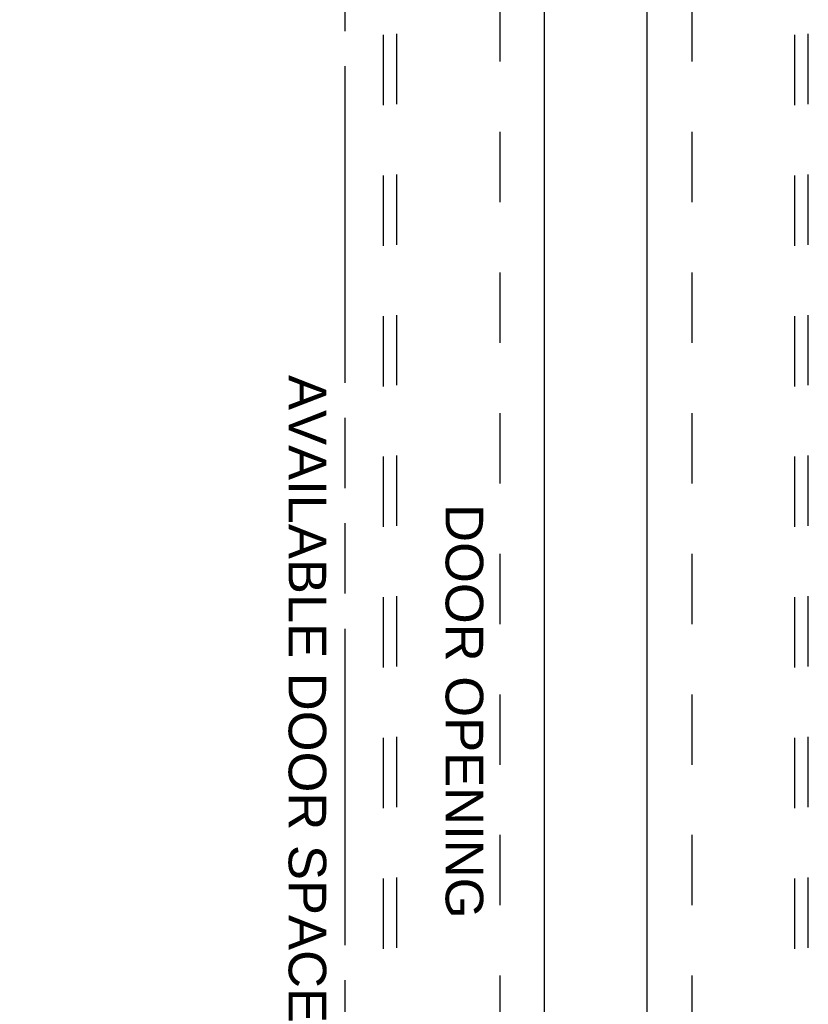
# Model space of a CAD drawing. Header units: inches. Extents: x 0 to 233, y 0 to 151.
# Tile 29 of 85: x 60 to 74, y 49 to 67. Entities that reach past the tile are written whole.
import ezdxf

# ---------------------------------------------------------------- set-up
doc = ezdxf.new("R2010")
doc.units = ezdxf.units.IN
doc.header["$LTSCALE"] = 12.808219
doc.header["$MEASUREMENT"] = 0
doc.linetypes.add('HIDDEN', pattern=[0.2, 0.1, -0.1])
doc.linetypes.add('PHANTOM', pattern=[0.8, 0.45, -0.05, 0.1, -0.05, 0.1, -0.05])
doc.layers.get('0').update_dxf_attribs({"linetype": 'CONTINUOUS'})
for name, color, linetype in [('AVAILABLE_DOOR_SPACE', 7, 'CONTINUOUS'), ('DEFAULT_2', 8, 'HIDDEN'), ('DIMENSIONS', 7, 'CONTINUOUS')]:
    doc.layers.add(name, color=color, linetype=linetype)
doc.styles.get("Standard").update_dxf_attribs({"font": 'arial.ttf'})
doc.dimstyles.new('DIMSTYLE_1', dxfattribs={"dimtxt": 1.027397, "dimasz": 1.369863, "dimexe": 0.09, "dimexo": 0.07, "dimgap": 0.0375, "dimtad": 0, "dimtih": 1, "dimtoh": 1, "dimzin": 4, "dimdsep": 46, "dimtxsty": 'Standard', "dimblk": '_FILLED', "dimblk1": '_FILLED', "dimblk2": '_FILLED', "dimcen": 0.09, "dimazin": 1, "dimtfac": 1, "dimtofl": 0, "dimtmove": 0, "dimatfit": 3, "dimldrblk": '_FILLED', "dimfxl": 1, "dimtolj": 1, "dimtzin": 4, "dimarcsym": 0})

# ---------------------------------------------------------------- blocks, each defined once
blk = doc.blocks.new('_FILLED')
at = {"color": 0, "linetype": 'ByBlock'}
blk.add_solid([(0, 0), (-1, 0.2), (-1, -0.2)], dxfattribs=at)
blk = doc.blocks.new('*D13')
at = {"layer": 'DIMENSIONS', "color": 2, "linetype": 'Continuous'}
for p, q in [((65.94, 85.063), (63.311, 85.063)), ((69.565, 85.063), (72.305, 85.063))]:
    blk.add_line(p, q, dxfattribs=at)
at = {"layer": 'DIMENSIONS', "color": 2, "linetype": 'Continuous', "xscale": 1.3698630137, "yscale": 1.3698630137, "zscale": 1.3698630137}
blk.add_blockref('_FILLED', (65.94, 85.063), dxfattribs=at)
at = {"layer": 'DIMENSIONS', "color": 2, "linetype": 'Continuous', "xscale": 1.3698630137, "yscale": 1.3698630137, "zscale": 1.3698630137, "rotation": 180}
blk.add_blockref('_FILLED', (69.565, 85.063), dxfattribs=at)
at = {"layer": 'DIMENSIONS', "color": 2, "linetype": 'Continuous', "insert": (62.797, 85.577), "char_height": 1.0274, "width": 2.79192, "attachment_point": 3, "line_spacing_factor": 0.9}
blk.add_mtext('3.63', dxfattribs=at)

msp = doc.modelspace()

# ---------------------------------------------------------------- linework, layer by layer
at = {"color": 3, "linetype": 'Continuous'}
for p, q in [((69.565, 109.486), (69.565, 39.194)), ((71.44, 39.194), (71.44, 109.486))]:
    msp.add_line(p, q, dxfattribs=at)
at = {"layer": 'AVAILABLE_DOOR_SPACE', "color": 4, "linetype": 'PHANTOM'}
msp.add_line((65.94, 40.215), (65.94, 68.849), dxfattribs=at)
at = {"layer": 'DEFAULT_2', "color": 8, "linetype": 'HIDDEN'}
for p, q in [((68.753, 108.825), (68.753, 39.855)), ((72.253, 108.825), (72.253, 39.855)), ((66.628, 72.169), (66.628, 40.167)), ((66.878, 40.167), (66.878, 72.169)), ((74.128, 72.169), (74.128, 40.167)), ((74.378, 40.167), (74.378, 72.169))]:
    msp.add_line(p, q, dxfattribs=at)

# ---------------------------------------------------------------- texts
at = {"layer": 'DIMENSIONS', "color": 2, "linetype": 'Continuous', "char_height": 0.68493, "attachment_point": 2, "rotation": 270, "line_spacing_factor": 0.9}
for s, insert, width in [('AVAILABLE DOOR SPACE', (65.592, 54.946), 11.78133), ('DOOR OPENING', (68.453, 54.722), 7.53679)]:
    msp.add_mtext(s, dxfattribs=dict(at, insert=insert, width=width))

# ---------------------------------------------------------------- dimensions: what is measured, and where the dimension line sits
at = {"layer": 'DIMENSIONS', "color": 2, "linetype": 'Continuous'}
dim = msp.add_linear_dim(base=(69.565272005, 85.063362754), p1=(65.940272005, 108.464663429), p2=(69.565272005, 39.193663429), dimstyle='DIMSTYLE_1', dxfattribs=at)
dim.commit()
dim.dimension.update_dxf_attribs({"geometry": '*D13', "text_midpoint": (61.40005096, 85.057634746), "dimtype": 160})

doc.saveas('drawing.dxf')
